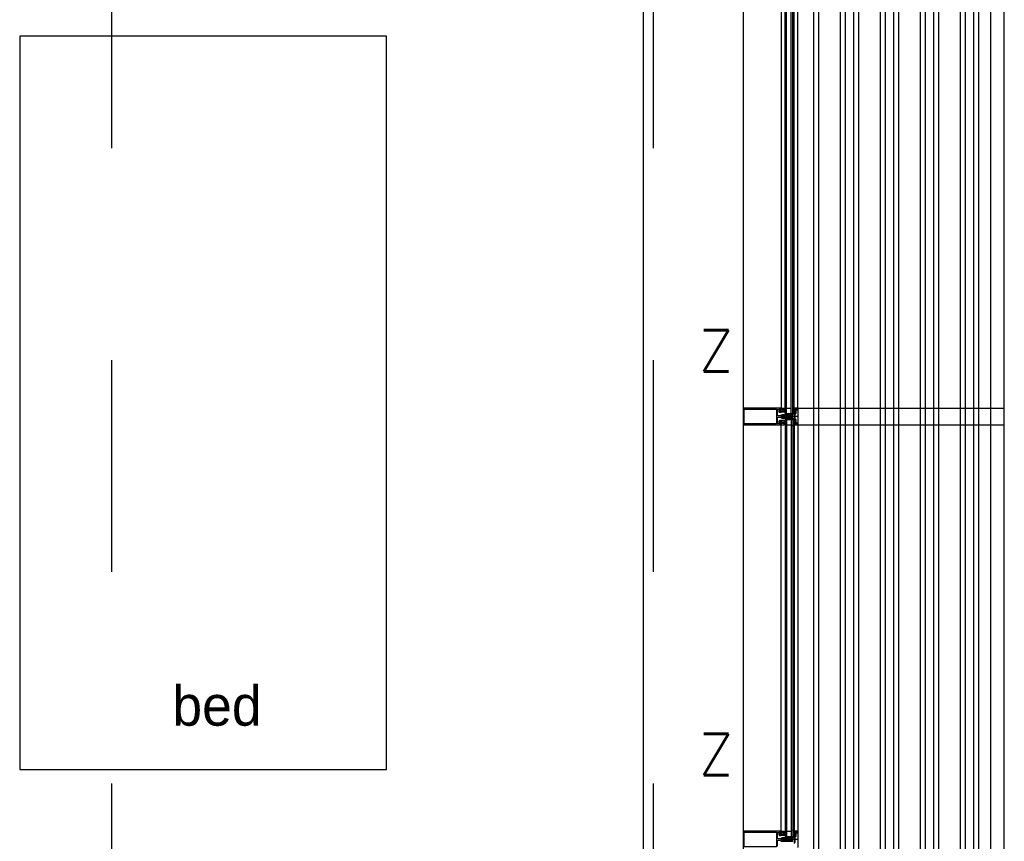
# Model space of a CAD drawing. Header units: millimetres. Extents: x -3528 to 120637, y -25886 to 25397.
# Tile 13 of 23: x 112225 to 115178, y -16425 to -13961. Entities that reach past the tile are written whole.
import ezdxf

# ---------------------------------------------------------------- set-up
doc = ezdxf.new("R2010")
doc.units = ezdxf.units.MM
doc.header["$LTSCALE"] = 100
doc.header["$MEASUREMENT"] = 0
doc.linetypes.add('AUSGEZOGEN', pattern=[0])
doc.linetypes.add('CENTER', pattern=[50.8, 31.75, -6.35, 6.35, -6.35])
doc.layers.get('0').update_dxf_attribs({"linetype": 'CONTINUOUS'})
for name, color, linetype in [('AL31----_BUITENKOZIJN', 1, 'CONTINUOUS'), ('AL67----_ZONWERING', 2, 'CONTINUOUS'), ('AL72----_GEBRUIKERSVOORZIENINGEN', 1, 'CONTINUOUS'), ('BL$7----_STRAMIEN', 8, 'CONTINUOUS')]:
    doc.layers.add(name, color=color, linetype=linetype)
doc.styles.add('00_100', font='B-GBP.shx', dxfattribs={"height": 120})
doc.styles.add('ROMANS', font='ROMANS.shx', dxfattribs={"width": 0.8})
doc.styles.get("Standard").update_dxf_attribs({"font": 'arial.ttf'})

# ---------------------------------------------------------------- blocks, each defined once
blk = doc.blocks.new('A$C341C5819')
at = {"color": 0, "linetype": 'ByBlock', "lineweight": -2, "style": 'ROMANS'}
blk.add_text('Z', height=247.5, dxfattribs=at).set_placement((-35.4, 0))
blk = doc.blocks.new('204507')
at = {"color": 0, "linetype": 'ByBlock', "lineweight": -2}
blk.add_lwpolyline([(0, 0.15), (0, 9.6), (-0.2, 9.8), (-1.49, 9.8), (-1.96, 9.69), (-4.07, 8.75), (-4.5, 8.8), (-4.59, 8.96), (-3.96, 9.52), (-3.46, 9.68), (-2.7, 9.87), (-2.18, 9.97), (-1.17, 10.08), (-0.67, 10.09), (-0.07, 10.67), (-0.08, 10.81), (-0.63, 10.99), (-1.28, 10.98), (-1.8, 10.95), (-2.32, 10.89), (-4.11, 10.49), (-4.8, 10.24), (-6.58, 10.06), (-7.04, 10.85), (-7.35, 11), (-7.56, 10.85), (-8.04, 10.02), (-8.46, 9.81), (-8.75, 10.02), (-9.24, 10.85), (-9.56, 11), (-9.77, 10.83), (-10.24, 10.02), (-10.68, 9.81), (-10.97, 10.02), (-11.45, 10.85), (-11.76, 11), (-11.97, 10.85), (-12.4, 10.11), (-12.4, 0.15), (-10.4, 0.15), (-9.84, 0.3), (-9.58, 0.2), (-9.5, 0), (-9.5, -1.6), (-10.3, -1.6), (-10.3, -1.9), (-8.87, -3.33), (-8.27, -3.6), (-4.12, -3.6), (-3.51, -3.31), (-2.1, -1.9), (-2.1, -1.600001), (-2.9, -1.600001), (-2.9, 0), (-2.77, 0.25), (-2.56, 0.3), (-2, 0.15), (0, 0.15), (0, 9.6), (-0.2, 9.8), (-1.49, 9.8), (-1.96, 9.69), (-4.07, 8.75), (-4.5, 8.8), (-4.59, 8.96), (-3.96, 9.52), (-3.46, 9.68), (-2.7, 9.87), (-2.18, 9.97), (-1.17, 10.08), (-0.67, 10.09), (-0.07, 10.67), (-0.08, 10.81), (-0.63, 10.99), (-1.28, 10.98), (-1.8, 10.95), (-2.32, 10.89), (-4.11, 10.49), (-4.8, 10.24), (-6.58, 10.06), (-7.04, 10.85), (-7.35, 11), (-7.56, 10.85), (-8.04, 10.02), (-8.46, 9.81), (-8.75, 10.02), (-9.24, 10.85), (-9.56, 11), (-9.77, 10.83), (-10.24, 10.02), (-10.68, 9.81), (-10.97, 10.02), (-11.45, 10.85), (-11.76, 11), (-11.97, 10.85), (-12.4, 10.11), (-12.4, 0.15), (-10.4, 0.15), (-9.84, 0.3), (-9.58, 0.2), (-9.5, 0), (-9.5, -1.6), (-10.3, -1.6), (-10.3, -1.9), (-8.87, -3.33), (-8.27, -3.6), (-4.12, -3.6), (-3.51, -3.31), (-2.1, -1.9), (-2.1, -1.600001), (-2.9, -1.600001), (-2.9, 0), (-2.77, 0.25), (-2.56, 0.3), (-2, 0.15), (0, 0.15)], dxfattribs=at)
for points in [[(-8.45, 3.599999), (-8.45, 6.3), (-7.45, 7.3), (-4.95, 7.3), (-3.95, 6.3), (-3.95, 3.599999), (-4.54, 2.19), (-5.95, 1.6), (-6.45, 1.6), (-7.86, 2.19)], [(-4.2, -0.500001), (-4.2, -2.180001), (-4.67, -2.6), (-7.73, -2.6), (-4.67, -2.6), (-7.73, -2.6), (-8.2, -2.180001), (-8.2, -0.500001), (-8.2, -2.180001), (-8.2, -0.500001), (-7.73, 0), (-4.7, 0)]]:
    blk.add_lwpolyline(points, close=True, dxfattribs=at)
at = {"color": 0, "linetype": 'ByBlock', "lineweight": -2, "flags": 3}
blk.add_attdef('GRUPPE', (0, 0), '', height=1, dxfattribs=at)
blk = doc.blocks.new('204602')
at = {"color": 0, "linetype": 'ByBlock', "lineweight": -2}
for points in [[(3, 1.8), (3, 16.05), (2.69, 16.88), (1.67, 17.3), (0.87, 16.94), (0.5, 15.91), (0.91, 15.12), (1.36, 14.83), (1.5, 14.53), (1.5, 10.72), (1.21, 10.09), (-1.3, 7.59), (-2.7, 7.59), (-5.21, 10.09), (-5.5, 10.72), (-5.5, 14.53), (-5.36, 14.83), (-4.91, 15.12), (-4.5, 15.91), (-4.86, 16.94), (-5.68, 17.3), (-6.69, 16.88), (-7, 16.05), (-7, 1.8), (-5.06, 1.8), (-4.06, 1.3), (-3.71, 0.3), (-3.76, -0.83), (-3.83, -2.89), (-3.84, -4.46), (-4.02, -4.7), (-3.84, -4.94), (-3.82, -6.44), (-3.74, -8.19), (-3.68, -8.91), (-3.42, -9.54), (-2.63, -10.41), (-2, -10.7), (-1.37, -10.41), (-0.58, -9.54), (-0.32, -8.91), (-0.26, -8.19), (-0.18, -6.44), (-0.16, -4.94), (0.02, -4.7), (-0.16, -4.46), (-0.17, -2.89), (-0.24, -0.83), (-0.29, 0.3), (0.16, 1.41), (1.06, 1.8)], [(-5, 3.6), (-5.5, 4.1), (-5.5, 7.06), (-5.29, 7.47), (-4.96, 7.56), (-4.65, 7.42), (-3.72, 6.49), (-2, 5.79), (-0.28, 6.49), (0.65, 7.42), (1.08, 7.56), (1.5, 7.06), (1.5, 4.1), (1, 3.6), (-0.47, 3.6), (-1.85, 2.81), (-3.53, 3.6)]]:
    blk.add_lwpolyline(points, close=True, dxfattribs=at)
blk.add_lwpolyline([(-3.17, 0.5), (-2, 1.8), (-0.96, 1.09), (-0.76, -0.68), (-0.74, -1.28), (-0.69, -3.06), (-0.69, -4.54), (-0.72, -5.73), (-0.74, -6.33), (-0.75, -6.62), (-0.77, -7.22), (-1.17, -9.12), (-2, -9.5), (-2.83, -9.12), (-3.23, -7.22), (-3.25, -6.62), (-3.26, -6.33), (-3.28, -5.73), (-3.31, -4.54), (-3.31, -3.06), (-3.29, -2.17), (-3.27, -1.57), (-3.26, -1.28), (-3.24, -0.68), (-3.17, 0.5)], dxfattribs=at)
at = {"color": 0, "linetype": 'ByBlock', "lineweight": -2, "flags": 3}
blk.add_attdef('GRUPPE', (0, 0), '', height=1, dxfattribs=at)
blk = doc.blocks.new('204772')
at = {"color": 0, "linetype": 'ByBlock', "lineweight": -2}
for points in [[(0.3, 0.3), (0.29, -1.63), (-0.04, -1.87), (-0.6, -1.72), (-4.88, -1.72), (-5.34, -2.22), (-5.36, -3.57), (-6.35, -4.71), (-6.85, -4.87), (-8.62, -5.22), (-9.12, -5.26), (-9.52, -5.45), (-9.69, -5.87), (-9.61, -6.12), (-9.49, -6.17), (-9.1, -6.16), (-8.37, -6.16), (-7.64, -6.08), (-6.93, -5.94), (-6.23, -5.73), (-5.55, -5.45), (-4.9, -5.12), (-4.28, -4.72), (-3.7, -4.27), (-2.68, -3.63), (-1.5, -4.52), (-1.12, -5.92), (-1.01, -6.07), (-0.84, -6.12), (-0.62, -6.03), (-0.58, -5.98), (-0.03, -5.03), (0, -4.99), (0.16, -4.92), (0.32, -4.98), (0.36, -5.03), (0.93, -6), (0.97, -6.05), (1.15, -6.12), (1.38, -6.03), (1.42, -5.98), (1.97, -5.03), (2, -4.99), (2.16, -4.92), (2.32, -4.98), (2.36, -5.03), (2.93, -6), (2.97, -6.05), (3.15, -6.12), (3.38, -6.03), (3.42, -5.98), (3.97, -5.03), (4, -4.99), (4.16, -4.92), (4.32, -4.98), (4.36, -5.03), (4.93, -6), (4.97, -6.05), (5.16, -6.12), (5.34, -6.07), (5.45, -5.92), (5.83, -4.52), (7.01, -3.63), (8.03, -4.27), (8.61, -4.72), (9.22, -5.12), (9.75, -5.38), (10.73, -5.73), (11.75, -5.98), (12.27, -6.06), (12.79, -6.11), (13.43, -6.16), (13.82, -6.17), (13.94, -6.12), (14.02, -5.87), (13.85, -5.45), (12.14, -5.04), (10.33, -4.52), (10.19, -4.41), (10.15, -4.37), (10.1, -4.33), (9.67, -3.39), (9.66, -1.99), (9.36, -1.7), (7.2, -1.72), (6.64, -1.87), (6.4, -1.8), (6.3, -1.57), (6.3, 0.3), (7.1, 0.3), (7.1, 0.6), (5.69, 1.51), (5, 1.8), (1.53, 1.8), (0.93, 1.53), (-0.5, 0.6), (-0.5, 0.3)], [(2.07, -1.8), (4.5, -1.8), (5, -1.3), (4.99, 0.38), (4.53, 0.8), (2.07, 0.8), (1.61, 0.38), (1.6, -1.3)]]:
    blk.add_lwpolyline(points, close=True, dxfattribs=at)
at = {"color": 0, "linetype": 'ByBlock', "lineweight": -2, "flags": 3}
blk.add_attdef('GRUPPE', (0, 0), '', height=1, dxfattribs=at)

msp = doc.modelspace()

# ---------------------------------------------------------------- linework, layer by layer
at = {"layer": 'AL31----_BUITENKOZIJN', "linetype": 'Continuous'}
for p, q in [((114395, -5050.1), (114395, -19945.5)), ((114508.5, -13908.1), (114508.5, -15126.1)), ((114548, -15126.1), (114548, -13908.1)), ((114508.5, -16395.1), (114508.5, -15176.1)), ((114560.6, -15151.1), (114513.8, -15151.1)), ((114548, -15176.1), (114548, -16395.1)), ((114560.6, -16420.1), (114513.8, -16420.1))]:
    msp.add_line(p, q, dxfattribs=at)
at = {"layer": 'AL31----_BUITENKOZIJN'}
for p, q in [((114520.3, -15142.2), (114520.3, -13892.1)), ((114524.3, -15142.2), (114524.3, -13892.1)), ((114538.3, -15142.2), (114538.3, -13892.1)), ((114543.3, -15142.2), (114543.3, -13892.1)), ((114520.3, -15142.2), (114543.3, -15142.2)), ((114524.3, -15126.2), (114538.3, -15126.2)), ((114520.3, -15160.1), (114543.3, -15160.1)), ((114520.3, -15160.1), (114520.3, -16411.2)), ((114524.3, -15160.1), (114524.3, -16411.2)), ((114524.3, -15176.1), (114538.3, -15176.1)), ((114538.3, -15160.1), (114538.3, -16411.2)), ((114543.3, -15160.1), (114543.3, -16411.4)), ((114520.3, -16411.2), (114543.3, -16411.2)), ((114524.3, -16395.2), (114538.3, -16395.2))]:
    msp.add_line(p, q, dxfattribs=at)
at = {"layer": 'AL31----_BUITENKOZIJN', "linetype": 'AUSGEZOGEN'}
for p, q in [((114548, -15126.1), (114548, -15127.2)), ((114559, -15126.1), (114548, -15126.1)), ((114548, -15127.2), (114551.6, -15128.4)), ((114551.6, -15128.4), (114553, -15127.6)), ((114553, -15127.6), (114554.5, -15127.6)), ((114554.5, -15127.6), (114554.5, -15127.4)), ((114554.5, -15127.4), (114556, -15127.4)), ((114556, -15127.4), (114556.5, -15127.9)), ((114556.5, -15127.9), (114556.5, -15131.4)), ((114556.5, -15131.4), (114557.3, -15131.4)), ((114557.3, -15131.4), (114557.8, -15130.9)), ((114557.8, -15127.9), (114558.3, -15127.4)), ((114557.8, -15130.9), (114557.8, -15127.9)), ((114558.2, -15127.4), (114558.7, -15127.9)), ((114558.3, -15127.4), (114558.2, -15127.4)), ((114558.7, -15127.9), (114558.7, -15174.3)), ((114560, -15127.1), (114559, -15126.1)), ((114560, -15175.1), (114560, -15127.1)), ((114551.6, -15173.8), (114548, -15175)), ((114548, -15175), (114548, -15176.1)), ((114548, -15176.1), (114559, -15176.1)), ((114553, -15174.6), (114551.6, -15173.8)), ((114554.5, -15174.6), (114553, -15174.6)), ((114554.5, -15174.8), (114554.5, -15174.6)), ((114556, -15174.8), (114554.5, -15174.8)), ((114556.5, -15174.3), (114556, -15174.8)), ((114557.3, -15170.8), (114556.5, -15170.8)), ((114556.5, -15170.8), (114556.5, -15174.3)), ((114557.8, -15171.3), (114557.3, -15170.8)), ((114557.8, -15174.3), (114557.8, -15171.3)), ((114558.3, -15174.8), (114557.8, -15174.3)), ((114558.7, -15174.3), (114558.2, -15174.8)), ((114558.2, -15174.8), (114558.3, -15174.8)), ((114559, -15176.1), (114560, -15175.1)), ((114548, -16395.1), (114548, -16396.2)), ((114559, -16395.1), (114548, -16395.1)), ((114548, -16396.2), (114551.6, -16397.4)), ((114551.6, -16397.4), (114553, -16396.6)), ((114553, -16396.6), (114554.5, -16396.6)), ((114554.5, -16396.6), (114554.5, -16396.4)), ((114554.5, -16396.4), (114556, -16396.4)), ((114556, -16396.4), (114556.5, -16396.9)), ((114556.5, -16396.9), (114556.5, -16400.4)), ((114556.5, -16400.4), (114557.3, -16400.4)), ((114557.3, -16400.4), (114557.8, -16399.9)), ((114557.8, -16396.9), (114558.3, -16396.4)), ((114557.8, -16399.9), (114557.8, -16396.9)), ((114558.2, -16396.4), (114558.7, -16396.9)), ((114558.3, -16396.4), (114558.2, -16396.4)), ((114558.7, -16396.9), (114558.7, -16443.3)), ((114560, -16396.1), (114559, -16395.1)), ((114560, -16444.1), (114560, -16396.1))]:
    msp.add_line(p, q, dxfattribs=at)
at = {"layer": 'AL31----_BUITENKOZIJN'}
msp.add_lwpolyline([(114095, -13860.1), (114095, -13860.1), (114095, -19105.3)], dxfattribs=at)
at = {"layer": 'AL31----_BUITENKOZIJN', "linetype": 'Continuous'}
for points in [[(114559, -15126.1), (114559, -13908.1)], [(114559, -15176.1), (114559, -16395.1)]]:
    msp.add_lwpolyline(points, dxfattribs=at)
at = {"layer": 'AL31----_BUITENKOZIJN', "linetype": 'AUSGEZOGEN'}
for points in [[(114516.1, -15153.6), (114515.8, -15153.1), (114514.6, -15153.1), (114514.3, -15153.6), (114514, -15153.1), (114512.8, -15153.1), (114512.5, -15153.6), (114512.2, -15153.1), (114512, -15153.1), (114510.1, -15152), (114509.6, -15151.1), (114510.1, -15150.3), (114512, -15149.1), (114513.1, -15149.1), (114513.4, -15148.6), (114513.7, -15149.1), (114514.9, -15149.1), (114515.2, -15148.6), (114515.5, -15149.1), (114516.7, -15149.1), (114517, -15148.6), (114517.3, -15149.1), (114518.5, -15149.1), (114518.8, -15148.6), (114519.1, -15149.1), (114520.3, -15149.1), (114520.6, -15148.6), (114520.9, -15149.1), (114522.1, -15149.1), (114522.4, -15148.6), (114522.7, -15149.1), (114523.9, -15149.1), (114524.2, -15148.6), (114524.5, -15149.1), (114525.7, -15149.1), (114526, -15148.6), (114526.6, -15148.6), (114527.9, -15147.4), (114526.6, -15146.1), (114512.6, -15146.1), (114511.3, -15146.3), (114510.1, -15146.8), (114506.8, -15148.7), (114505.3, -15149.1), (114499.5, -15149.1), (114498, -15148.4), (114497.5, -15147.1), (114497.5, -15131.2), (114498.1, -15129.8), (114499.5, -15129.2), (114499.4, -15129.2), (114500.7, -15129.8), (114501.4, -15131.1), (114501.4, -15134.9), (114501.5, -15135.3), (114503.1, -15138), (114504, -15138.5), (114507.9, -15138.5), (114508.4, -15138), (114508.4, -15136.6), (114507.6, -15135.8), (114507.1, -15135.8), (114507.1, -15137), (114504.4, -15137), (114504.4, -15132.6), (114504.2, -15132.3), (114504.4, -15132.1), (114504.4, -15127.6), (114507.1, -15127.6), (114507.1, -15128.8), (114507.6, -15128.8), (114508.4, -15128), (114508.4, -15126.1), (114396.5, -15126.1), (114395.5, -15126.5), (114395, -15127.5)], [(114395, -15127.5), (114395, -15174.6), (114395.4, -15175.7), (114396.5, -15176.1), (114508.4, -15176.1), (114508.4, -15174.2), (114507.6, -15173.4), (114507.1, -15173.4), (114507.1, -15174.6), (114504.4, -15174.6), (114504.4, -15170.2), (114504.2, -15169.9), (114504.4, -15169.7), (114504.4, -15165.2), (114507.1, -15165.2), (114507.1, -15166.4), (114507.6, -15166.4), (114508.4, -15165.6), (114508.4, -15164.2), (114507.9, -15163.7), (114504, -15163.7), (114503.1, -15164.2), (114501.5, -15167), (114501.4, -15167.4), (114501.4, -15171), (114500.8, -15172.4), (114499.5, -15173), (114499.5, -15173), (114498.1, -15172.5), (114497.5, -15171.1), (114497.5, -15155.1), (114498.2, -15153.6), (114499.5, -15153.1), (114505.3, -15153.1), (114506.8, -15153.5), (114510.1, -15155.5), (114511.3, -15156), (114512.6, -15156.1), (114526.6, -15156.1), (114527.9, -15155), (114526.9, -15153.7), (114526.6, -15153.1), (114525.4, -15153.1), (114525.1, -15153.6), (114524.8, -15153.1), (114523.6, -15153.1), (114523.3, -15153.6), (114523, -15153.1), (114521.8, -15153.1), (114521.5, -15153.6), (114521.5, -15153.6), (114521.2, -15153.1), (114520, -15153.1), (114519.7, -15153.6), (114519.4, -15153.1), (114518.2, -15153.1), (114517.9, -15153.6), (114517.6, -15153.1), (114516.4, -15153.1), (114516.1, -15153.6)], [(114398, -15129.2), (114494.4, -15129.2), (114494.4, -15173), (114398, -15173), (114398, -15129.2)], [(114516.1, -16422.6), (114515.8, -16422.1), (114514.6, -16422.1), (114514.3, -16422.6), (114514, -16422.1), (114512.8, -16422.1), (114512.5, -16422.6), (114512.2, -16422.1), (114512, -16422.1), (114510.1, -16421), (114509.6, -16420.1), (114510.1, -16419.3), (114512, -16418.1), (114513.1, -16418.1), (114513.4, -16417.6), (114513.7, -16418.1), (114514.9, -16418.1), (114515.2, -16417.6), (114515.5, -16418.1), (114516.7, -16418.1), (114517, -16417.6), (114517.3, -16418.1), (114518.5, -16418.1), (114518.8, -16417.6), (114519.1, -16418.1), (114520.3, -16418.1), (114520.6, -16417.6), (114520.9, -16418.1), (114522.1, -16418.1), (114522.4, -16417.6), (114522.7, -16418.1), (114523.9, -16418.1), (114524.2, -16417.6), (114524.5, -16418.1), (114525.7, -16418.1), (114526, -16417.6), (114526.6, -16417.6), (114527.9, -16416.4), (114526.6, -16415.1), (114512.6, -16415.1), (114511.3, -16415.3), (114510.1, -16415.8), (114506.8, -16417.7), (114505.3, -16418.1), (114499.5, -16418.1), (114498, -16417.4), (114497.5, -16416.1), (114497.5, -16400.2), (114498.1, -16398.8), (114499.5, -16398.2), (114499.4, -16398.2), (114500.7, -16398.8), (114501.4, -16400.1), (114501.4, -16403.9), (114501.5, -16404.3), (114503.1, -16407), (114504, -16407.5), (114507.9, -16407.5), (114508.4, -16407), (114508.4, -16405.6), (114507.6, -16404.8), (114507.1, -16404.8), (114507.1, -16406), (114504.4, -16406), (114504.4, -16401.6), (114504.2, -16401.3), (114504.4, -16401.1), (114504.4, -16396.6), (114507.1, -16396.6), (114507.1, -16397.8), (114507.6, -16397.8), (114508.4, -16397), (114508.4, -16395.1), (114396.5, -16395.1), (114395.5, -16395.5), (114395, -16396.5)], [(114395, -16396.5), (114395, -16443.6)], [(114398, -16398.2), (114494.4, -16398.2), (114494.4, -16442), (114398, -16442), (114398, -16398.2)], [(114551.2, -16428.9), (114551.2, -16425.3), (114551.2, -16425.2), (114551.2, -16425), (114551.2, -16424.8), (114551.2, -16411.3), (114551.7, -16410.8), (114552.5, -16410.8), (114553.6, -16410.4), (114554, -16409.3), (114554, -16400.6), (114554.5, -16400.1), (114555, -16400.1), (114555.3, -16400), (114555.5, -16399.6), (114555.3, -16399.2), (114553.7, -16398.3), (114554.8, -16397.7), (114553.2, -16396.6), (114552.7, -16396.8), (114552.3, -16397.5), (114551.9, -16397.6), (114551.8, -16397.6), (114548, -16396.6), (114548, -16399.8), (114548.8, -16400.6), (114549.4, -16400.6), (114549.4, -16399.4), (114551, -16399.4), (114552, -16400.4), (114552, -16408.8), (114549.4, -16408.8), (114549.4, -16407.6), (114548.8, -16407.6), (114548, -16408.4), (114548, -16431.8)], [(114497.5, -16440.1), (114497.5, -16424.1), (114498.2, -16422.6), (114499.5, -16422.1), (114505.3, -16422.1), (114506.8, -16422.5), (114510.1, -16424.5), (114511.3, -16425), (114512.6, -16425.1), (114526.6, -16425.1), (114527.9, -16424), (114526.9, -16422.7), (114526.6, -16422.1), (114525.4, -16422.1), (114525.1, -16422.6), (114524.8, -16422.1), (114523.6, -16422.1), (114523.3, -16422.6), (114523, -16422.1), (114521.8, -16422.1), (114521.5, -16422.6), (114521.5, -16422.6), (114521.2, -16422.1), (114520, -16422.1), (114519.7, -16422.6), (114519.4, -16422.1), (114518.2, -16422.1), (114517.9, -16422.6), (114517.6, -16422.1), (114516.4, -16422.1), (114516.1, -16422.6)]]:
    msp.add_lwpolyline(points, dxfattribs=at)
for points in [[(114547.6, -15133.7), (114547.6, -15136.1), (114548.1, -15136.6), (114549.8, -15136.6), (114550.2, -15136.1), (114550.2, -15133.7), (114549.8, -15133.2), (114548.1, -15133.2)], [(114548, -15127.6), (114548, -15130.8), (114548.8, -15131.6), (114549.4, -15131.6), (114549.4, -15130.4), (114551, -15130.4), (114552, -15131.4), (114552, -15139.8), (114549.4, -15139.8), (114549.4, -15138.6), (114548.8, -15138.6), (114548, -15139.4), (114548, -15162.8), (114548.8, -15163.6), (114549.4, -15163.6), (114549.4, -15162.4), (114552, -15162.4), (114552, -15170.8), (114551, -15171.8), (114549.4, -15171.8), (114549.4, -15170.6), (114548.8, -15170.6), (114548, -15171.4), (114548, -15174.6), (114551.8, -15173.6), (114551.9, -15173.6), (114552.3, -15173.7), (114552.7, -15174.3), (114553.1, -15174.6), (114554.7, -15173.6), (114553.7, -15172.9), (114555.4, -15172), (114555.5, -15171.6), (114555.4, -15171.3), (114555, -15171.1), (114554.5, -15171.1), (114554, -15170.6), (114554, -15161.9), (114553.6, -15160.8), (114552.5, -15160.4), (114551.7, -15160.4), (114551.2, -15159.9), (114551.2, -15156.3), (114551.2, -15156.2), (114551.2, -15156), (114551.2, -15155.8), (114551.2, -15142.3), (114551.7, -15141.8), (114552.5, -15141.8), (114553.6, -15141.4), (114554, -15140.3), (114554, -15131.6), (114554.5, -15131.1), (114555, -15131.1), (114555.3, -15131), (114555.5, -15130.6), (114555.3, -15130.2), (114553.7, -15129.3), (114554.8, -15128.7), (114553.2, -15127.6), (114552.7, -15127.8), (114552.3, -15128.5), (114551.9, -15128.6), (114551.8, -15128.6)], [(114547.6, -16402.7), (114547.6, -16405.1), (114548.1, -16405.6), (114549.8, -16405.6), (114550.2, -16405.1), (114550.2, -16402.7), (114549.8, -16402.2), (114548.1, -16402.2)]]:
    msp.add_lwpolyline(points, close=True, dxfattribs=at)
at = {"layer": 'AL67----_ZONWERING'}
for p, q in [((114606.6, -19965.1), (114606.6, -5005)), ((114621.3, -19965.1), (114621.3, -5005)), ((114687.1, -19965.1), (114687.1, -5005)), ((114701.6, -19965.1), (114701.6, -5005)), ((114726.6, -19965.1), (114726.6, -5005)), ((114741.3, -19965.1), (114741.3, -5005)), ((114807.1, -19965.1), (114807.1, -5005)), ((114821.6, -19965.1), (114821.6, -5005)), ((114846.6, -19965.1), (114846.6, -5005)), ((114861.3, -19965.1), (114861.3, -5005)), ((114927.1, -19965.1), (114927.1, -5005)), ((114941.6, -19965.1), (114941.6, -5005)), ((114966.6, -19965.1), (114966.6, -5005)), ((114981.3, -19965.1), (114981.3, -5005)), ((115047.1, -19965.1), (115047.1, -5005)), ((115061.6, -19965.1), (115061.6, -5005)), ((115086.6, -19965.1), (115086.6, -5005)), ((115101.3, -19965.1), (115101.3, -5005)), ((115138, -19965.1), (115138, -5005)), ((115178, -19965.1), (115178, -5005)), ((114560.6, -15126.1), (115178, -15126.1)), ((114560, -15176.1), (115178, -15176.1))]:
    msp.add_line(p, q, dxfattribs=at)
at = {"layer": 'AL72----_GEBRUIKERSVOORZIENINGEN'}
msp.add_lwpolyline([(112225, -16210.1), (113325, -16210.1), (113325, -14010.1), (112225, -14010.1)], close=True, dxfattribs=at)
at = {"layer": 'BL$7----_STRAMIEN', "linetype": 'CENTER'}
for p, q in [((112500, 24388.1), (112500, -24827)), ((114125, 24388.1), (114125, -24827))]:
    msp.add_line(p, q, dxfattribs=at)

# ---------------------------------------------------------------- block references
at = {"layer": 'AL31----_BUITENKOZIJN', "linetype": 'Continuous', "xscale": -1, "rotation": 270}
for name, p in [('204507', (114508.4, -15126.1)), ('204772', (114549.4, -15170.6)), ('204507', (114508.4, -16395.1))]:
    msp.add_blockref(name, p, dxfattribs=at)
at = {"layer": 'AL31----_BUITENKOZIJN', "linetype": 'Continuous', "rotation": 270}
for name, p in [('204602', (114526.1, -15153.1)), ('204772', (114549.4, -15131.6)), ('204507', (114508.4, -15176.1)), ('204602', (114526.1, -16422.1)), ('204772', (114549.4, -16400.6))]:
    msp.add_blockref(name, p, dxfattribs=at)
at = {"layer": 'AL67----_ZONWERING', "xscale": 0.5, "yscale": 0.5, "zscale": 0.5}
for p in [(114278.7, -15016.5), (114278.7, -16227.1)]:
    msp.add_blockref('A$C341C5819', p, dxfattribs=at)

# ---------------------------------------------------------------- texts
at = {"layer": 'AL72----_GEBRUIKERSVOORZIENINGEN', "style": '00_100'}
msp.add_text('bed', height=120, dxfattribs=at).set_placement((112682.9, -16078.6))

doc.saveas('drawing.dxf')
